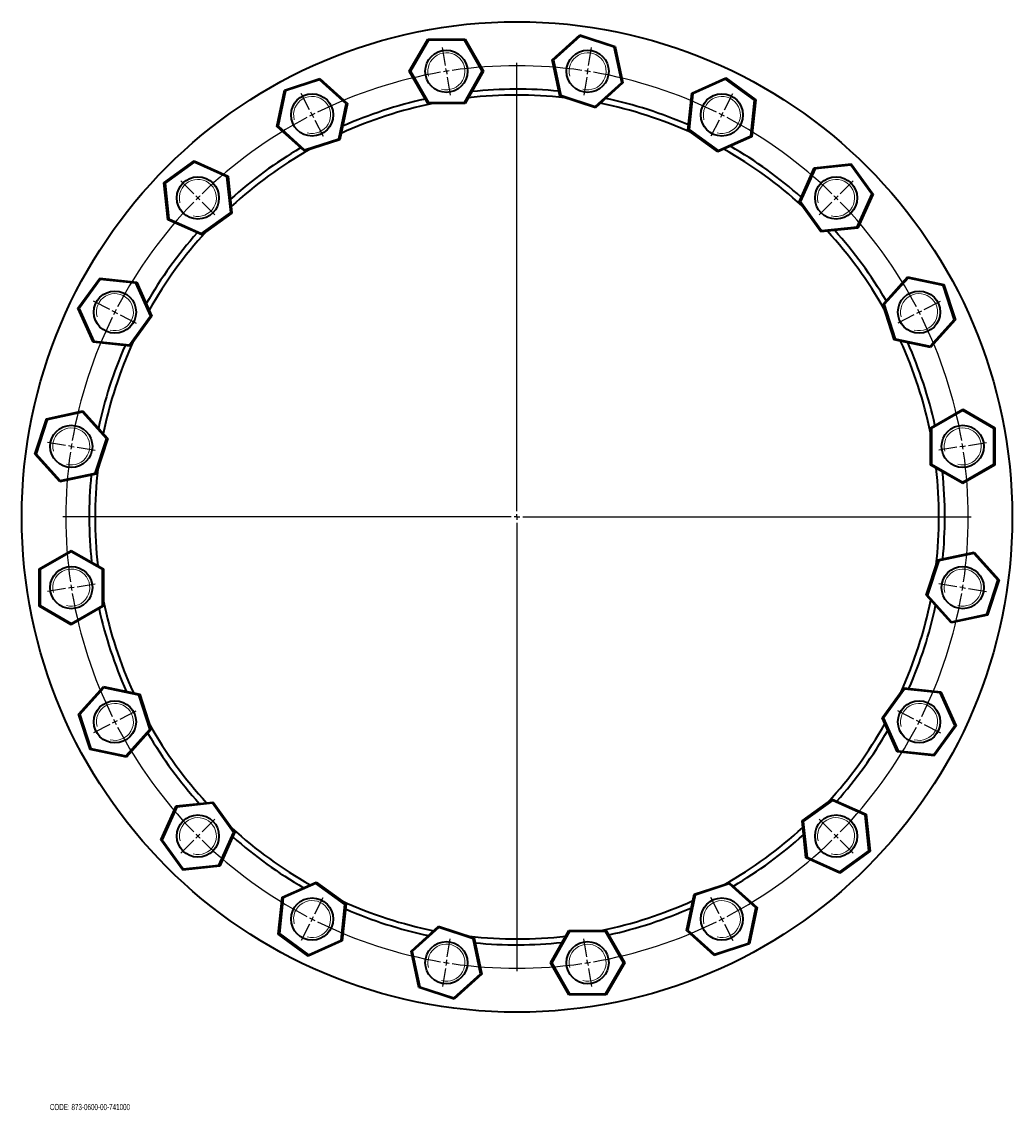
# Model space of a CAD drawing. Header units: millimetres. Extents: x -537 to 996, y 1 to 959.
# Tile 5 of 5: x 151 to 996, y 31 to 959. Entities that reach past the tile are written whole.
import ezdxf

# ---------------------------------------------------------------- set-up
doc = ezdxf.new("R2010")
doc.units = ezdxf.units.MM
doc.layers.add('NOTE', color=7, linetype='Continuous')
doc.styles.add('SLDTEXTSTYLE0', font='TXT', dxfattribs={"width": 0.605})

# ---------------------------------------------------------------- blocks, each defined once
blk = doc.blocks.new('SW_CENTERMARKSYMBOL_0')
at = {"layer": 'NOTE', "color": 0}
for p, q in [((-0.78, 4.94), (-3.21, 20.25)), ((121.24, 4.94), (123.66, 20.25)), ((0, 0), (-0.39, 2.47)), ((0, 0), (0.39, -2.47)), ((60.23, -375.26), (60.23, 7.24)), ((120.45, 0), (120.85, 2.47)), ((0.78, -4.94), (3.21, -20.25)), ((119.67, -4.94), (117.25, -20.25)), ((120.45, 0), (120.06, -2.47)), ((-116.83, -32.77), (-123.87, -18.96)), ((237.28, -32.77), (244.32, -18.96)), ((-114.56, -37.22), (-115.69, -34.99)), ((235.01, -37.22), (236.15, -34.99)), ((-114.56, -37.22), (-113.42, -39.45)), ((-112.29, -41.68), (-105.25, -55.49)), ((232.74, -41.68), (225.71, -55.49)), ((235.01, -37.22), (233.88, -39.45)), ((-215.54, -104.49), (-226.5, -93.53)), ((336, -104.49), (346.96, -93.53)), ((-212.01, -108.02), (-213.78, -106.26)), ((-212.01, -108.02), (-210.24, -109.79)), ((332.46, -108.02), (330.7, -109.79)), ((332.46, -108.02), (334.23, -106.26)), ((-208.47, -111.56), (-197.51, -122.52)), ((328.93, -111.56), (317.97, -122.52)), ((-287.27, -203.2), (-301.08, -196.17)), ((407.72, -203.2), (421.53, -196.17)), ((-282.81, -205.47), (-285.04, -204.34)), ((-282.81, -205.47), (-280.58, -206.61)), ((-278.36, -207.74), (-264.54, -214.78)), ((398.81, -207.74), (385, -214.78)), ((403.26, -205.47), (401.04, -206.61)), ((403.26, -205.47), (405.49, -204.34)), ((-324.97, -319.25), (-340.28, -316.83)), ((-320.03, -320.03), (-322.5, -319.64)), ((-320.03, -320.03), (-317.56, -320.42)), ((-315.09, -320.81), (-299.79, -323.24)), ((435.55, -320.81), (420.24, -323.24)), ((440.49, -320.03), (438.02, -320.42)), ((440.49, -320.03), (442.96, -319.64)), ((445.43, -319.25), (460.73, -316.83)), ((55.23, -380.26), (-327.27, -380.26)), ((60.23, -380.26), (57.73, -380.26)), ((60.23, -380.26), (60.23, -377.76)), ((60.23, -380.26), (60.23, -382.76)), ((60.23, -380.26), (62.73, -380.26)), ((65.23, -380.26), (447.73, -380.26)), ((60.23, -385.26), (60.23, -767.76)), ((-324.97, -441.27), (-340.28, -443.69)), ((-320.03, -440.49), (-322.5, -440.88)), ((-320.03, -440.49), (-317.56, -440.1)), ((-315.09, -439.71), (-299.79, -437.28)), ((435.55, -439.71), (420.24, -437.28)), ((440.49, -440.49), (438.02, -440.1)), ((440.49, -440.49), (442.96, -440.88)), ((445.43, -441.27), (460.73, -443.69)), ((-278.36, -552.78), (-264.54, -545.74)), ((398.81, -552.78), (385, -545.74)), ((-282.81, -555.05), (-285.04, -556.18)), ((-282.81, -555.05), (-280.58, -553.91)), ((403.26, -555.05), (401.04, -553.91)), ((403.26, -555.05), (405.49, -556.18)), ((-287.27, -557.32), (-301.08, -564.35)), ((407.72, -557.32), (421.53, -564.35)), ((-208.47, -648.96), (-197.51, -638)), ((328.93, -648.96), (317.97, -638)), ((-215.54, -656.03), (-226.5, -666.99)), ((-212.01, -652.5), (-213.78, -654.26)), ((-212.01, -652.5), (-210.24, -650.73)), ((332.46, -652.5), (330.7, -650.73)), ((332.46, -652.5), (334.23, -654.26)), ((336, -656.03), (346.96, -666.99)), ((-112.29, -718.84), (-105.25, -705.03)), ((232.74, -718.84), (225.71, -705.03)), ((-114.56, -723.3), (-115.69, -725.53)), ((-114.56, -723.3), (-113.42, -721.07)), ((235.01, -723.3), (233.88, -721.07)), ((235.01, -723.3), (236.15, -725.53)), ((-116.83, -727.75), (-123.87, -741.56)), ((237.28, -727.75), (244.32, -741.56)), ((0.78, -755.58), (3.21, -740.27)), ((119.67, -755.58), (117.25, -740.27)), ((0, -760.52), (-0.39, -762.99)), ((0, -760.52), (0.39, -758.05)), ((120.45, -760.52), (120.06, -758.05)), ((120.45, -760.52), (120.85, -762.99)), ((-0.78, -765.46), (-3.21, -780.77)), ((121.24, -765.46), (123.66, -780.77))]:
    blk.add_line(p, q, dxfattribs=at)
for start, end in [(99, 99.37205), (98.62795, 99), (81.7441, 98.2559), (81, 81.37205), (99.7441, 116.2559), (80.62795, 81), (63.7441, 80.2559), (116.62795, 117), (63, 63.37205), (117.7441, 134.2559), (117, 117.37205), (62.62795, 63), (45.7441, 62.2559), (135, 135.37205), (134.62795, 135), (45, 45.37205), (44.62795, 45), (135.7441, 152.2559), (27.7441, 44.2559), (152.62795, 153), (27, 27.37205), (153.7441, 170.2559), (153, 153.37205), (26.62795, 27), (9.7441, 26.2559), (171.7441, 188.2559), (171, 171.37205), (170.62795, 171), (9, 9.37205), (8.62795, 9), (351.7441, 8.2559), (188.62795, 189), (189, 189.37205), (189.7441, 206.2559), (333.7441, 350.2559), (350.62795, 351), (351, 351.37205), (206.62795, 207), (207, 207.37205), (332.62795, 333), (333, 333.37205), (207.7441, 224.2559), (315.7441, 332.2559), (224.62795, 225), (225, 225.37205), (225.7441, 242.2559), (297.7441, 314.2559), (314.62795, 315), (315, 315.37205), (242.62795, 243), (243, 243.37205), (296.62795, 297), (297, 297.37205), (243.7441, 260.2559), (279.7441, 296.2559), (260.62795, 261), (261, 261.37205), (261.7441, 278.2559), (278.62795, 279), (279, 279.37205)]:
    blk.add_arc((60.23, -380.26), 385, start, end, dxfattribs=at)

msp = doc.modelspace()

# ---------------------------------------------------------------- linework, layer by layer
at = {"color": 7, "linetype": 'Continuous', "lineweight": 35}
for p, q in [((603.34, 926.79), (626.94, 948.04)), ((627.18, 946.91), (626.94, 948.04)), ((626.94, 948.04), (657.14, 938.23)), ((481.33, 916.98), (497.21, 944.48)), ((497.78, 943.48), (482.48, 916.98)), ((497.78, 943.48), (497.21, 944.48)), ((497.21, 944.48), (528.96, 944.48)), ((528.38, 943.48), (497.78, 943.48)), ((528.38, 943.48), (528.96, 944.48)), ((543.68, 916.98), (528.38, 943.48)), ((528.96, 944.48), (544.84, 916.98)), ((627.18, 946.91), (604.44, 926.43)), ((656.28, 937.45), (627.18, 946.91)), ((656.28, 937.45), (657.14, 938.23)), ((657.14, 938.23), (663.74, 907.17)), ((662.64, 907.52), (656.28, 937.45)), ((604.44, 926.43), (603.34, 926.79)), ((609.94, 895.73), (603.34, 926.79)), ((604.44, 926.43), (610.8, 896.5)), ((374.93, 901), (405.13, 910.82)), ((404.89, 909.69), (405.13, 910.82)), ((405.13, 910.82), (428.72, 889.57)), ((497.21, 889.48), (481.33, 916.98)), ((482.48, 916.98), (481.33, 916.98)), ((482.48, 916.98), (497.78, 890.48)), ((528.38, 890.48), (543.68, 916.98)), ((544.84, 916.98), (528.96, 889.48)), ((544.84, 916.98), (543.68, 916.98)), ((722.41, 898.42), (751.42, 911.34)), ((751.3, 910.19), (723.34, 897.74)), ((751.3, 910.19), (751.42, 911.34)), ((776.05, 892.2), (751.3, 910.19)), ((751.42, 911.34), (777.11, 892.67)), ((368.32, 869.94), (374.93, 901)), ((375.78, 900.23), (374.93, 901)), ((404.89, 909.69), (375.78, 900.23)), ((427.63, 889.21), (404.89, 909.69)), ((639.9, 887.05), (662.64, 907.52)), ((663.74, 907.17), (640.14, 885.92)), ((663.74, 907.17), (662.64, 907.52)), ((375.78, 900.23), (369.42, 870.3)), ((609.94, 895.73), (610.8, 896.5)), ((640.14, 885.92), (609.94, 895.73)), ((610.8, 896.5), (639.9, 887.05)), ((719.09, 866.84), (722.41, 898.42)), ((723.34, 897.74), (720.14, 867.31)), ((723.34, 897.74), (722.41, 898.42)), ((772.85, 861.77), (776.05, 892.2)), ((777.11, 892.67), (773.79, 861.09)), ((776.05, 892.2), (777.11, 892.67)), ((421.26, 859.28), (427.63, 889.21)), ((428.72, 889.57), (422.12, 858.51)), ((428.72, 889.57), (427.63, 889.21)), ((497.21, 889.48), (497.78, 890.48)), ((528.96, 889.48), (497.21, 889.48)), ((497.78, 890.48), (528.38, 890.48)), ((528.96, 889.48), (528.38, 890.48)), ((640.14, 885.92), (639.9, 887.05)), ((369.42, 870.3), (368.32, 869.94)), ((391.92, 848.7), (368.32, 869.94)), ((369.42, 870.3), (392.16, 849.82)), ((719.09, 866.84), (720.14, 867.31)), ((744.78, 848.18), (719.09, 866.84)), ((720.14, 867.31), (744.9, 849.32)), ((422.12, 858.51), (391.92, 848.7)), ((392.16, 849.82), (421.26, 859.28)), ((422.12, 858.51), (421.26, 859.28)), ((773.79, 861.09), (744.78, 848.18)), ((744.9, 849.32), (772.85, 861.77)), ((773.79, 861.09), (772.85, 861.77)), ((391.92, 848.7), (392.16, 849.82)), ((744.78, 848.18), (744.9, 849.32)), ((272.07, 821.87), (297.76, 840.53)), ((297.88, 839.39), (273.12, 821.4)), ((297.88, 839.39), (297.76, 840.53)), ((297.76, 840.53), (326.76, 827.62)), ((325.83, 826.94), (297.88, 839.39)), ((826.88, 834.64), (858.46, 837.96)), ((857.99, 836.91), (827.56, 833.71)), ((857.99, 836.91), (858.46, 837.96)), ((875.98, 812.15), (857.99, 836.91)), ((858.46, 837.96), (877.13, 812.27)), ((326.76, 827.62), (325.83, 826.94)), ((329.03, 796.51), (325.83, 826.94)), ((326.76, 827.62), (330.08, 796.04)), ((813.97, 805.64), (826.88, 834.64)), ((827.56, 833.71), (815.11, 805.76)), ((827.56, 833.71), (826.88, 834.64)), ((275.38, 790.29), (272.07, 821.87)), ((273.12, 821.4), (272.07, 821.87)), ((273.12, 821.4), (276.32, 790.97)), ((863.53, 784.2), (875.98, 812.15)), ((877.13, 812.27), (864.21, 783.26)), ((875.98, 812.15), (877.13, 812.27)), ((813.97, 805.64), (815.11, 805.76)), ((832.63, 779.95), (813.97, 805.64)), ((815.11, 805.76), (833.1, 781)), ((276.32, 790.97), (275.38, 790.29)), ((304.39, 777.37), (275.38, 790.29)), ((276.32, 790.97), (304.27, 778.52)), ((304.27, 778.52), (329.03, 796.51)), ((330.08, 796.04), (304.39, 777.37)), ((330.08, 796.04), (329.03, 796.51)), ((864.21, 783.26), (832.63, 779.95)), ((832.63, 779.95), (833.1, 781)), ((833.1, 781), (863.53, 784.2)), ((864.21, 783.26), (863.53, 784.2)), ((304.39, 777.37), (304.27, 778.52)), ((198.69, 714.82), (217.36, 740.51)), ((217.83, 739.46), (199.84, 714.7)), ((217.83, 739.46), (217.36, 740.51)), ((217.36, 740.51), (248.94, 737.19)), ((248.26, 736.26), (217.83, 739.46)), ((248.94, 737.19), (248.26, 736.26)), ((260.7, 708.31), (248.26, 736.26)), ((248.94, 737.19), (261.85, 708.19)), ((885.29, 718.11), (906.54, 741.7)), ((906.89, 740.61), (886.42, 717.87)), ((906.89, 740.61), (906.54, 741.7)), ((906.54, 741.7), (937.6, 735.1)), ((936.82, 734.24), (906.89, 740.61)), ((936.82, 734.24), (937.6, 735.1)), ((946.28, 705.14), (936.82, 734.24)), ((937.6, 735.1), (947.41, 704.9)), ((895.1, 687.91), (885.29, 718.11)), ((885.29, 718.11), (886.42, 717.87)), ((886.42, 717.87), (895.87, 688.76)), ((199.84, 714.7), (198.69, 714.82)), ((211.61, 685.81), (198.69, 714.82)), ((199.84, 714.7), (212.29, 686.75)), ((242.72, 683.55), (260.7, 708.31)), ((261.85, 708.19), (243.19, 682.5)), ((261.85, 708.19), (260.7, 708.31)), ((925.8, 682.4), (946.28, 705.14)), ((947.41, 704.9), (926.16, 681.3)), ((946.28, 705.14), (947.41, 704.9)), ((895.1, 687.91), (895.87, 688.76)), ((926.16, 681.3), (895.1, 687.91)), ((895.87, 688.76), (925.8, 682.4)), ((212.29, 686.75), (211.61, 685.81)), ((243.19, 682.5), (211.61, 685.81)), ((212.29, 686.75), (242.72, 683.55)), ((243.19, 682.5), (242.72, 683.55)), ((926.16, 681.3), (925.8, 682.4)), ((171.8, 620.54), (202.86, 627.15)), ((202.51, 626.05), (172.58, 619.69)), ((202.86, 627.15), (202.51, 626.05)), ((222.98, 603.31), (202.51, 626.05)), ((202.86, 627.15), (224.11, 603.55)), ((926.07, 612.82), (953.57, 628.7)), ((953.57, 627.55), (927.07, 612.25)), ((953.57, 627.55), (953.57, 628.7)), ((953.57, 628.7), (981.07, 612.82)), ((980.07, 612.25), (953.57, 627.55)), ((161.99, 590.34), (171.8, 620.54)), ((172.58, 619.69), (163.12, 590.58)), ((172.58, 619.69), (171.8, 620.54)), ((926.07, 581.07), (926.07, 612.82)), ((926.07, 612.82), (927.07, 612.25)), ((927.07, 612.25), (927.07, 581.65)), ((980.07, 612.25), (981.07, 612.82)), ((980.07, 581.65), (980.07, 612.25)), ((981.07, 612.82), (981.07, 581.07)), ((213.53, 574.21), (222.98, 603.31)), ((224.11, 603.55), (214.3, 573.35)), ((224.11, 603.55), (222.98, 603.31)), ((163.12, 590.58), (161.99, 590.34)), ((183.24, 566.75), (161.99, 590.34)), ((163.12, 590.58), (183.59, 567.84)), ((926.07, 581.07), (927.07, 581.65)), ((953.57, 565.19), (926.07, 581.07)), ((927.07, 581.65), (953.57, 566.35)), ((953.57, 566.35), (980.07, 581.65)), ((981.07, 581.07), (953.57, 565.19)), ((980.07, 581.65), (981.07, 581.07)), ((214.3, 573.35), (183.24, 566.75)), ((183.59, 567.84), (183.24, 566.75)), ((183.59, 567.84), (213.53, 574.21)), ((214.3, 573.35), (213.53, 574.21)), ((953.57, 565.19), (953.57, 566.35)), ((165.55, 492.37), (193.05, 508.25)), ((193.05, 507.09), (166.55, 491.79)), ((193.05, 508.25), (193.05, 507.09)), ((193.05, 508.25), (220.55, 492.37)), ((219.55, 491.79), (193.05, 507.09)), ((932.32, 500.09), (963.38, 506.69)), ((963.03, 505.59), (933.1, 499.23)), ((963.03, 505.59), (963.38, 506.69)), ((983.5, 482.85), (963.03, 505.59)), ((963.38, 506.69), (984.63, 483.09)), ((165.55, 460.61), (165.55, 492.37)), ((166.55, 491.79), (165.55, 492.37)), ((220.55, 492.37), (219.55, 491.79)), ((220.55, 492.37), (220.55, 460.61)), ((922.51, 469.89), (932.32, 500.09)), ((933.1, 499.23), (923.64, 470.13)), ((932.32, 500.09), (933.1, 499.23)), ((166.55, 491.79), (166.55, 461.19)), ((219.55, 461.19), (219.55, 491.79)), ((984.63, 483.09), (974.82, 452.89)), ((983.5, 482.85), (984.63, 483.09)), ((974.05, 453.75), (983.5, 482.85)), ((922.51, 469.89), (923.64, 470.13)), ((943.76, 446.29), (922.51, 469.89)), ((923.64, 470.13), (944.11, 447.39)), ((166.55, 461.19), (165.55, 460.61)), ((193.05, 444.74), (165.55, 460.61)), ((166.55, 461.19), (193.05, 445.89)), ((193.05, 445.89), (219.55, 461.19)), ((220.55, 460.61), (193.05, 444.74)), ((220.55, 460.61), (219.55, 461.19)), ((193.05, 445.89), (193.05, 444.74)), ((974.82, 452.89), (943.76, 446.29)), ((943.76, 446.29), (944.11, 447.39)), ((944.11, 447.39), (974.05, 453.75)), ((974.05, 453.75), (974.82, 452.89)), ((199.21, 368.53), (220.46, 392.13)), ((220.82, 391.03), (200.34, 368.29)), ((220.46, 392.13), (220.82, 391.03)), ((220.46, 392.13), (251.52, 385.53)), ((250.75, 384.67), (220.82, 391.03)), ((884.77, 365.25), (903.43, 390.94)), ((903.43, 390.94), (903.9, 389.89)), ((903.43, 390.94), (935.01, 387.62)), ((251.52, 385.53), (250.75, 384.67)), ((260.2, 355.57), (250.75, 384.67)), ((251.52, 385.53), (261.33, 355.33)), ((903.9, 389.89), (885.92, 365.13)), ((934.33, 386.69), (903.9, 389.89)), ((934.33, 386.69), (935.01, 387.62)), ((946.78, 358.73), (934.33, 386.69)), ((935.01, 387.62), (947.93, 358.61)), ((209.03, 338.33), (199.21, 368.53)), ((200.34, 368.29), (199.21, 368.53)), ((200.34, 368.29), (209.8, 339.19)), ((897.68, 336.24), (884.77, 365.25)), ((884.77, 365.25), (885.92, 365.13)), ((885.92, 365.13), (898.36, 337.18)), ((239.73, 332.83), (260.2, 355.57)), ((261.33, 355.33), (240.09, 331.73)), ((261.33, 355.33), (260.2, 355.57)), ((928.79, 333.98), (946.78, 358.73)), ((947.93, 358.61), (929.26, 332.92)), ((946.78, 358.73), (947.93, 358.61)), ((209.8, 339.19), (209.03, 338.33)), ((240.09, 331.73), (209.03, 338.33)), ((209.8, 339.19), (239.73, 332.83)), ((897.68, 336.24), (898.36, 337.18)), ((929.26, 332.92), (897.68, 336.24)), ((898.36, 337.18), (928.79, 333.98)), ((239.73, 332.83), (240.09, 331.73)), ((928.79, 333.98), (929.26, 332.92)), ((269.49, 261.16), (282.41, 290.17)), ((283.09, 289.24), (270.64, 261.28)), ((282.41, 290.17), (313.99, 293.49)), ((282.41, 290.17), (283.09, 289.24)), ((313.52, 292.44), (283.09, 289.24)), ((313.99, 293.49), (313.52, 292.44)), ((331.51, 267.68), (313.52, 292.44)), ((313.99, 293.49), (332.65, 267.8)), ((816.54, 277.4), (842.23, 296.06)), ((842.35, 294.91), (817.59, 276.93)), ((842.23, 296.06), (842.35, 294.91)), ((842.23, 296.06), (871.24, 283.15)), ((870.3, 282.47), (842.35, 294.91)), ((870.3, 282.47), (871.24, 283.15)), ((873.5, 252.04), (870.3, 282.47)), ((871.24, 283.15), (874.56, 251.57)), ((816.54, 277.4), (817.59, 276.93)), ((819.86, 245.82), (816.54, 277.4)), ((817.59, 276.93), (820.79, 246.5)), ((270.64, 261.28), (269.49, 261.16)), ((288.16, 235.47), (269.49, 261.16)), ((270.64, 261.28), (288.63, 236.53)), ((319.06, 239.73), (331.51, 267.68)), ((332.65, 267.8), (319.74, 238.79)), ((332.65, 267.8), (331.51, 267.68)), ((848.75, 234.05), (873.5, 252.04)), ((874.56, 251.57), (848.87, 232.9)), ((873.5, 252.04), (874.56, 251.57)), ((819.86, 245.82), (820.79, 246.5)), ((848.87, 232.9), (819.86, 245.82)), ((820.79, 246.5), (848.75, 234.05)), ((319.74, 238.79), (288.16, 235.47)), ((288.63, 236.53), (288.16, 235.47)), ((288.63, 236.53), (319.06, 239.73)), ((319.06, 239.73), (319.74, 238.79)), ((848.75, 234.05), (848.87, 232.9)), ((372.83, 212.35), (401.84, 225.26)), ((401.72, 224.11), (373.77, 211.67)), ((401.84, 225.26), (401.72, 224.11)), ((426.48, 206.13), (401.72, 224.11)), ((401.84, 225.26), (427.53, 206.6)), ((724.5, 214.93), (754.7, 224.74)), ((754.46, 223.61), (725.36, 214.16)), ((754.7, 224.74), (754.46, 223.61)), ((777.2, 203.14), (754.46, 223.61)), ((754.7, 224.74), (778.3, 203.49)), ((717.9, 183.87), (724.5, 214.93)), ((725.36, 214.16), (718.99, 184.22)), ((724.5, 214.93), (725.36, 214.16)), ((369.52, 180.77), (372.83, 212.35)), ((373.77, 211.67), (370.57, 181.23)), ((372.83, 212.35), (373.77, 211.67)), ((423.28, 175.69), (426.48, 206.13)), ((427.53, 206.6), (424.21, 175.02)), ((427.53, 206.6), (426.48, 206.13)), ((770.84, 173.21), (777.2, 203.14)), ((778.3, 203.49), (771.69, 172.43)), ((777.2, 203.14), (778.3, 203.49)), ((482.88, 166.27), (506.48, 187.52)), ((506.72, 186.39), (483.98, 165.91)), ((506.48, 187.52), (506.72, 186.39)), ((506.48, 187.52), (536.68, 177.71)), ((535.82, 176.93), (506.72, 186.39)), ((370.57, 181.23), (369.52, 180.77)), ((395.2, 162.1), (369.52, 180.77)), ((370.57, 181.23), (395.33, 163.25)), ((536.68, 177.71), (535.82, 176.93)), ((542.19, 147), (535.82, 176.93)), ((536.68, 177.71), (543.28, 146.65)), ((601.78, 156.46), (617.66, 183.96)), ((618.24, 182.96), (602.94, 156.46)), ((617.66, 183.96), (618.24, 182.96)), ((617.66, 183.96), (649.41, 183.96)), ((648.84, 182.96), (618.24, 182.96)), ((649.41, 183.96), (648.84, 182.96)), ((664.14, 156.46), (648.84, 182.96)), ((649.41, 183.96), (665.29, 156.46)), ((717.9, 183.87), (718.99, 184.22)), ((741.49, 162.62), (717.9, 183.87)), ((718.99, 184.22), (741.73, 163.75)), ((424.21, 175.02), (395.2, 162.1)), ((395.33, 163.25), (423.28, 175.69)), ((423.28, 175.69), (424.21, 175.02)), ((771.69, 172.43), (741.49, 162.62)), ((741.73, 163.75), (770.84, 173.21)), ((770.84, 173.21), (771.69, 172.43)), ((395.33, 163.25), (395.2, 162.1)), ((489.49, 135.21), (482.88, 166.27)), ((482.88, 166.27), (483.98, 165.91)), ((483.98, 165.91), (490.34, 135.98)), ((741.73, 163.75), (741.49, 162.62)), ((617.66, 128.96), (601.78, 156.46)), ((601.78, 156.46), (602.94, 156.46)), ((602.94, 156.46), (618.24, 129.96)), ((648.84, 129.96), (664.14, 156.46)), ((665.29, 156.46), (649.41, 128.96)), ((664.14, 156.46), (665.29, 156.46)), ((519.45, 126.53), (542.19, 147)), ((543.28, 146.65), (519.69, 125.4)), ((542.19, 147), (543.28, 146.65)), ((490.34, 135.98), (489.49, 135.21)), ((519.69, 125.4), (489.49, 135.21)), ((490.34, 135.98), (519.45, 126.53)), ((519.45, 126.53), (519.69, 125.4)), ((618.24, 129.96), (617.66, 128.96)), ((649.41, 128.96), (617.66, 128.96)), ((618.24, 129.96), (648.84, 129.96)), ((648.84, 129.96), (649.41, 128.96))]:
    msp.add_line(p, q, dxfattribs=at)
for centre, radius in [((573.31, 536.72), 422.5), ((513.08, 916.98), 18), ((633.54, 916.98), 18), ((398.52, 879.76), 18), ((748.1, 879.76), 18), ((301.07, 808.95), 18), ((845.55, 808.95), 18), ((230.27, 711.5), 18), ((916.35, 711.5), 18), ((193.05, 596.95), 18), ((953.57, 596.95), 18), ((193.05, 476.49), 18), ((953.57, 476.49), 18), ((230.27, 361.93), 18), ((916.35, 361.93), 18), ((301.07, 264.48), 18), ((845.55, 264.48), 18), ((398.52, 193.68), 18), ((748.1, 193.68), 18), ((513.08, 156.46), 18), ((633.54, 156.46), 18)]:
    msp.add_circle(centre, radius, dxfattribs=at)
at = {"color": 7, "linetype": 'Continuous', "lineweight": 18}
for centre, radius in [((513.08, 916.98), 15.8), ((633.54, 916.98), 15.8), ((398.52, 879.76), 15.81), ((748.1, 879.76), 15.81), ((301.07, 808.95), 15.81), ((845.55, 808.95), 15.81), ((230.27, 711.5), 15.81), ((916.35, 711.5), 15.81), ((193.05, 596.95), 15.8), ((953.57, 596.95), 15.81), ((193.05, 476.49), 15.81), ((953.57, 476.49), 15.8), ((230.27, 361.93), 15.81), ((916.35, 361.93), 15.81), ((301.07, 264.48), 15.8), ((845.55, 264.48), 15.81), ((398.52, 193.68), 15.81), ((748.1, 193.68), 15.8), ((513.08, 156.46), 15.81), ((633.54, 156.46), 15.8)]:
    msp.add_arc(centre, radius, 255, 195, dxfattribs=at)
at = {"color": 7, "linetype": 'Continuous', "lineweight": 35}
for radius, start, end in [(365, 84.38244, 96.04789), (365, 102.38244, 114.04789), (360, 83.51028, 96.62923), (365, 66.38244, 78.04789), (360, 101.51028, 114.62923), (360, 65.51028, 78.62923), (365, 120.38244, 132.04789), (360, 119.51028, 132.62923), (360, 47.51028, 60.62923), (365, 48.38244, 60.04789), (360, 29.51028, 42.62923), (365, 30.38244, 42.04789), (365, 138.38244, 150.04789), (360, 137.51028, 150.62923), (365, 156.38244, 168.04789), (360, 155.51028, 168.62923), (360, 11.51028, 24.62923), (365, 12.38244, 24.04789), (360, 173.51028, 186.62923), (360, 0, 6.62923), (365, 174.38244, 186.04789), (365, 0, 6.04789), (360, 353.51028, 0), (365, 354.38244, 0), (360, 191.51028, 204.62923), (360, 335.51028, 348.62923), (365, 192.38244, 204.04789), (365, 336.38244, 348.04789), (360, 209.51028, 222.62923), (360, 317.51028, 330.62923), (365, 318.38244, 330.04789), (365, 210.38244, 222.04789), (360, 227.51028, 240.62923), (360, 299.51028, 312.62923), (365, 228.38244, 240.04789), (365, 300.38244, 312.04789), (360, 245.51028, 258.62923), (360, 281.51028, 294.62923), (365, 246.38244, 258.04789), (365, 282.38244, 294.04789), (360, 263.51028, 276.62923), (365, 264.38244, 276.04789)]:
    msp.add_arc((573.31, 536.72), radius, start, end, dxfattribs=at)

# ---------------------------------------------------------------- block references
at = {"layer": 'NOTE'}
msp.add_blockref('SW_CENTERMARKSYMBOL_0', (513.08, 916.98), dxfattribs=at)

# ---------------------------------------------------------------- texts
at = {"layer": 'NOTE', "insert": (174.76, 35.98), "char_height": 5.2917, "attachment_point": 1, "style": 'SLDTEXTSTYLE0'}
msp.add_mtext('CODE: 873-0600-00-741000', dxfattribs=at)

doc.saveas('drawing.dxf')
